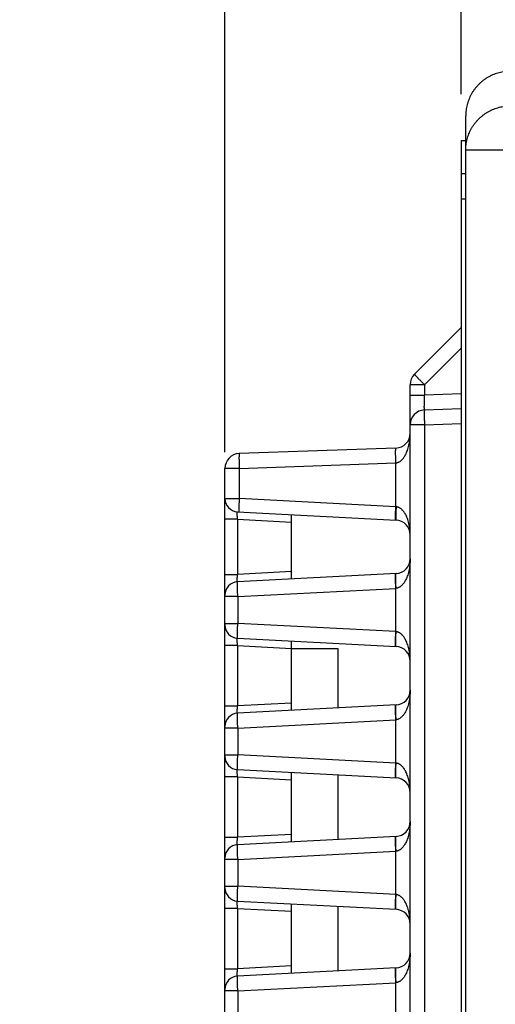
# Model space of a CAD drawing. Header units: inches. Extents: x 0 to 34, y 0 to 22.
# Tile 47 of 93: x 14.697 to 15.338, y 12.207 to 13.537. Entities that reach past the tile are written whole.
import ezdxf

# ---------------------------------------------------------------- set-up
doc = ezdxf.new("R2010")
doc.units = ezdxf.units.IN
doc.header["$LTSCALE"] = 1.87
doc.header["$MEASUREMENT"] = 0
doc.layers.get('0').update_dxf_attribs({"linetype": 'CONTINUOUS'})
doc.layers.add('DIMENSIONS', color=7, linetype='CONTINUOUS')
doc.styles.get("Standard").update_dxf_attribs({"font": 'txt', "width": 0.8})
doc.dimstyles.new('DIMSTYLE_1', dxfattribs={"dimtxt": 0.125, "dimasz": 0.18, "dimexe": 0.18, "dimexo": 0.0625, "dimgap": 0.09, "dimtad": 0, "dimtih": 1, "dimtoh": 1, "dimdec": 3, "dimzin": 4, "dimdsep": 46, "dimtxsty": 'STANDARD', "dimblk": '_FILLED', "dimblk1": '_FILLED', "dimblk2": '_FILLED', "dimcen": 0.09, "dimadec": 0, "dimazin": 0, "dimtp": 0.01, "dimtm": 0.01, "dimtfac": 1, "dimtdec": 3, "dimtofl": 0, "dimtmove": 0, "dimatfit": 3, "dimldrblk": '_FILLED', "dimfxl": 1, "dimtolj": 1, "dimtzin": 4, "dimarcsym": 0})

# ---------------------------------------------------------------- blocks, each defined once
blk = doc.blocks.new('_FILLED')
at = {"color": 0, "linetype": 'BYBLOCK'}
blk.add_solid([(0, 0), (-1, 0.1736), (-1, -0.1736)], dxfattribs=at)
blk = doc.blocks.new('*D6')
at = {"layer": 'DIMENSIONS', "color": 2, "linetype": 'CONTINUOUS'}
for p, q in [((14.9735, 12.9528), (14.9735, 15.1422)), ((15.2925, 13.4362), (15.2925, 15.1422)), ((14.9735, 15.0172), (14.5641, 15.0172)), ((15.2925, 15.0172), (15.6525, 15.0172))]:
    blk.add_line(p, q, dxfattribs=at)
at = {"layer": 'DIMENSIONS', "color": 2, "linetype": 'CONTINUOUS', "xscale": 0.18, "yscale": 0.18, "zscale": 0.18}
blk.add_blockref('_FILLED', (14.9735, 15.0172), dxfattribs=at)
at = {"layer": 'DIMENSIONS', "color": 2, "linetype": 'CONTINUOUS', "xscale": 0.18, "yscale": 0.18, "zscale": 0.18, "rotation": 180}
blk.add_blockref('_FILLED', (15.2925, 15.0172), dxfattribs=at)
at = {"layer": 'DIMENSIONS', "color": 2, "linetype": 'CONTINUOUS', "width": 0.8}
for s, p in [('.319', (13.4766, 14.9547)), ('[', (14.0016, 14.9547)), ('8.1', (14.1016, 14.9547)), (']', (14.4016, 14.9547))]:
    blk.add_text(s, height=0.125, dxfattribs=at).set_placement(p)

msp = doc.modelspace()

# ---------------------------------------------------------------- linework, layer by layer
at = {"color": 7, "linetype": 'CONTINUOUS'}
for p, q in [((15.2985, 8.6273), (15.2985, 13.407)), ((15.2925, 13.3737), (15.2925, 8.6601)), ((15.2925, 13.3737), (15.2985, 13.3737)), ((15.3641, 13.3605), (15.2985, 13.3605)), ((15.2925, 13.3292), (15.2985, 13.3292)), ((15.2985, 13.2943), (15.2925, 13.2943)), ((15.2925, 13.1212), (15.2294, 13.0581)), ((15.243, 13.0439), (15.2925, 13.0934)), ((15.2235, 11.2794), (15.2235, 13.0439)), ((15.243, 13.0439), (15.2235, 13.0439)), ((15.243, 13.0439), (15.243, 13.0297)), ((15.2925, 13.0315), (15.243, 13.0297)), ((15.2235, 13.0297), (15.243, 13.0297)), ((15.2925, 13.0115), (15.2428, 13.0097)), ((15.2428, 12.9898), (15.2925, 12.9915)), ((15.2428, 12.9898), (15.2235, 12.9898)), ((15.2428, 12.9898), (15.2428, 11.2642)), ((15.2042, 12.9584), (14.9928, 12.951)), ((14.9928, 12.931), (15.2042, 12.9384)), ((15.2042, 12.8791), (15.2042, 12.9384)), ((14.9735, 11.0275), (14.9735, 12.931)), ((14.9928, 12.931), (14.9735, 12.931)), ((14.9928, 12.931), (14.9928, 12.8902)), ((15.2042, 12.8791), (14.9928, 12.8902)), ((14.9906, 12.8723), (15.2046, 12.8611)), ((15.2046, 12.8791), (15.2042, 12.8791)), ((14.9906, 12.8623), (14.9735, 12.8623)), ((14.9906, 12.8623), (14.9906, 12.7877)), ((14.9906, 12.8623), (15.0635, 12.8585)), ((15.0635, 12.7816), (15.0635, 12.8685)), ((15.0635, 12.7915), (14.9906, 12.7877)), ((14.9735, 12.7877), (14.9906, 12.7877)), ((15.2046, 12.789), (14.9906, 12.7777)), ((14.9909, 12.7578), (15.2042, 12.7689)), ((15.2042, 12.7689), (15.2046, 12.769)), ((15.2042, 12.7105), (15.2042, 12.7689)), ((14.9909, 12.7578), (14.9735, 12.7578)), ((14.9909, 12.7578), (14.9909, 12.7216)), ((14.9735, 12.7216), (14.9909, 12.7216)), ((15.2042, 12.7105), (14.9909, 12.7216)), ((14.9906, 12.7017), (15.2046, 12.6905)), ((15.2046, 12.7104), (15.2042, 12.7105)), ((14.9906, 12.6917), (14.9735, 12.6917)), ((14.9906, 12.6917), (14.9906, 12.6102)), ((14.9906, 12.6917), (15.0635, 12.6879)), ((15.0635, 12.6041), (15.0635, 12.6979)), ((15.1265, 12.6872), (15.0635, 12.6872)), ((15.1265, 12.6074), (15.1265, 12.6872)), ((14.9735, 12.6102), (14.9906, 12.6102)), ((15.0635, 12.614), (14.9906, 12.6102)), ((15.2046, 12.6115), (14.9906, 12.6002)), ((14.9909, 12.5803), (14.9735, 12.5803)), ((14.9909, 12.5803), (15.2042, 12.5914)), ((14.9909, 12.5803), (14.9909, 12.5441)), ((15.2042, 12.5914), (15.2046, 12.5915)), ((15.2042, 12.533), (15.2042, 12.5914)), ((14.9735, 12.5441), (14.9909, 12.5441)), ((15.2042, 12.533), (14.9909, 12.5441)), ((15.2046, 12.5329), (15.2042, 12.533)), ((14.9906, 12.5142), (14.9735, 12.5142)), ((14.9906, 12.5242), (15.2046, 12.513)), ((14.9906, 12.5142), (14.9906, 12.4327)), ((14.9906, 12.5142), (15.0635, 12.5104)), ((15.0635, 12.4266), (15.0635, 12.5204)), ((15.1265, 12.4299), (15.1265, 12.517)), ((14.9735, 12.4327), (14.9906, 12.4327)), ((15.0635, 12.4365), (14.9906, 12.4327)), ((15.2046, 12.434), (14.9906, 12.4227)), ((14.9909, 12.4028), (15.2042, 12.4139)), ((15.2042, 12.4139), (15.2046, 12.414)), ((15.2042, 12.3555), (15.2042, 12.4139)), ((14.9909, 12.4028), (14.9735, 12.4028)), ((14.9909, 12.4028), (14.9909, 12.3666)), ((14.9735, 12.3666), (14.9909, 12.3666)), ((15.2042, 12.3555), (14.9909, 12.3666)), ((15.2046, 12.3554), (15.2042, 12.3555)), ((14.9906, 12.3467), (15.2046, 12.3355)), ((15.0635, 12.2491), (15.0635, 12.3429)), ((15.1265, 12.2524), (15.1265, 12.3395)), ((14.9906, 12.3367), (14.9735, 12.3367)), ((14.9906, 12.3367), (14.9906, 12.2552)), ((14.9906, 12.3367), (15.0635, 12.3329)), ((14.9735, 12.2552), (14.9906, 12.2552)), ((15.0635, 12.259), (14.9906, 12.2552)), ((15.2046, 12.2565), (14.9906, 12.2452)), ((14.9909, 12.2253), (15.2042, 12.2364)), ((15.2042, 12.2364), (15.2046, 12.2365)), ((15.2042, 12.178), (15.2042, 12.2364)), ((14.9909, 12.2253), (14.9735, 12.2253)), ((14.9909, 12.2253), (14.9909, 12.1891))]:
    msp.add_line(p, q, dxfattribs=at)
for centre, radius, start, end in [((15.2435, 13.0439), 0.02, 135, 180), ((15.2435, 12.9898), 0.02, 92, 180), ((15.2035, 12.9784), 0.02, 272, 360), ((14.9935, 12.931), 0.02, 92, 180), ((14.9915, 12.8903), 0.018, 180, 267), ((15.2035, 12.8411), 0.02, 0, 87), ((15.2035, 12.8089), 0.02, 273, 360), ((14.9915, 12.7598), 0.018, 93, 180), ((14.9915, 12.7196), 0.018, 180, 267), ((15.2035, 12.6705), 0.02, 0, 87), ((15.2035, 12.6314), 0.02, 273, 360), ((14.9915, 12.5823), 0.018, 93, 180), ((14.9915, 12.5421), 0.018, 180, 267), ((15.2035, 12.493), 0.02, 0, 87), ((15.2035, 12.4539), 0.02, 273, 360), ((14.9915, 12.4048), 0.018, 93, 180), ((14.9915, 12.3646), 0.018, 180, 267), ((15.2035, 12.3155), 0.02, 0, 87), ((15.2035, 12.2764), 0.02, 273, 360), ((14.9915, 12.2273), 0.018, 93, 180)]:
    msp.add_arc(centre, radius, start, end, dxfattribs=at)
for points, knots in [([(15.3585, 13.4672), (15.3572, 13.4672), (15.3547, 13.4671), (15.351, 13.4668), (15.3473, 13.4662), (15.3436, 13.4653), (15.34, 13.4643), (15.3364, 13.463), (15.333, 13.4615), (15.3296, 13.4598), (15.3264, 13.4578), (15.3232, 13.4557), (15.3203, 13.4534), (15.3174, 13.4509), (15.3148, 13.4482), (15.3123, 13.4454), (15.31, 13.4424), (15.3078, 13.4393), (15.3059, 13.436), (15.3042, 13.4326), (15.3027, 13.4292), (15.3014, 13.4256), (15.3004, 13.422), (15.2995, 13.4183), (15.299, 13.4146), (15.2986, 13.4108), (15.2985, 13.4083), (15.2985, 13.407)], [0, 0, 0, 0, 0.039512, 0.079294, 0.119154, 0.159133, 0.199134, 0.239125, 0.279137, 0.319124, 0.359162, 0.399193, 0.439229, 0.479292, 0.519327, 0.559403, 0.599462, 0.639525, 0.679607, 0.719654, 0.759734, 0.799788, 0.839841, 0.879906, 0.91993, 0.95998, 1, 1, 1, 1]), ([(15.2985, 13.3605), (15.2985, 13.3617), (15.2986, 13.3642), (15.299, 13.368), (15.2995, 13.3717), (15.3004, 13.3754), (15.3014, 13.379), (15.3027, 13.3826), (15.3042, 13.386), (15.3059, 13.3894), (15.3078, 13.3926), (15.3099, 13.3957), (15.3123, 13.3987), (15.3148, 13.4015), (15.3174, 13.4042), (15.3203, 13.4067), (15.3232, 13.409), (15.3264, 13.4111), (15.3296, 13.413), (15.333, 13.4147), (15.3364, 13.4162), (15.34, 13.4175), (15.3436, 13.4186), (15.3473, 13.4194), (15.351, 13.42), (15.3547, 13.4203), (15.3572, 13.4204), (15.3585, 13.4204)], [0, 0, 0, 0, 0.039985, 0.079971, 0.119957, 0.159945, 0.199934, 0.239926, 0.27992, 0.319916, 0.359915, 0.399918, 0.439923, 0.479932, 0.519945, 0.559961, 0.59998, 0.640002, 0.680026, 0.720055, 0.760086, 0.800117, 0.840147, 0.880168, 0.920175, 0.960163, 1, 1, 1, 1]), ([(15.2294, 13.0581), (15.2294, 13.058), (15.2294, 13.0579), (15.2295, 13.0578), (15.2298, 13.0575), (15.2301, 13.0572), (15.2305, 13.0568), (15.2309, 13.0562), (15.2315, 13.0556), (15.2322, 13.055), (15.2329, 13.0542), (15.2337, 13.0534), (15.2345, 13.0525), (15.2354, 13.0516), (15.2364, 13.0506), (15.2374, 13.0495), (15.2385, 13.0485), (15.2396, 13.0473), (15.2407, 13.0462), (15.2418, 13.0451), (15.2426, 13.0443), (15.243, 13.0439)], [0, 0, 0, 0, 0.003728, 0.014008, 0.030942, 0.054444, 0.084368, 0.120516, 0.162651, 0.210493, 0.263724, 0.321989, 0.3849, 0.452038, 0.522956, 0.597181, 0.674218, 0.753552, 0.834656, 0.916989, 1, 1, 1, 1]), ([(15.2428, 13.0097), (15.2428, 13.0097), (15.2428, 13.0099), (15.2427, 13.01), (15.2427, 13.0104), (15.2427, 13.0109), (15.2427, 13.0115), (15.2427, 13.0122), (15.2426, 13.013), (15.2426, 13.014), (15.2426, 13.0151), (15.2427, 13.0162), (15.2427, 13.0175), (15.2427, 13.0188), (15.2427, 13.0202), (15.2428, 13.0217), (15.2428, 13.0232), (15.2428, 13.0248), (15.2429, 13.0264), (15.2429, 13.0281), (15.243, 13.0292), (15.243, 13.0297)], [0, 0, 0, 0, 0.003915, 0.014231, 0.031206, 0.054775, 0.084789, 0.121043, 0.163283, 0.211212, 0.264498, 0.322788, 0.385698, 0.452819, 0.523705, 0.597881, 0.674846, 0.754082, 0.835054, 0.917212, 1, 1, 1, 1]), ([(15.2428, 13.0097), (15.2428, 13.0097), (15.2427, 13.0096), (15.2427, 13.0094), (15.2427, 13.0091), (15.2426, 13.0086), (15.2426, 13.008), (15.2426, 13.0073), (15.2426, 13.0064), (15.2425, 13.0055), (15.2425, 13.0044), (15.2425, 13.0032), (15.2425, 13.002), (15.2426, 13.0007), (15.2426, 12.9992), (15.2426, 12.9978), (15.2426, 12.9962), (15.2427, 12.9946), (15.2427, 12.993), (15.2428, 12.9914), (15.2428, 12.9903), (15.2428, 12.9898)], [0, 0, 0, 0, 0.004457, 0.015045, 0.032194, 0.055875, 0.08596, 0.122256, 0.164525, 0.212485, 0.265811, 0.324142, 0.387082, 0.454204, 0.525051, 0.599141, 0.675969, 0.755013, 0.835734, 0.917582, 1, 1, 1, 1]), ([(15.2042, 12.9384), (15.2045, 12.9384), (15.2051, 12.9385), (15.206, 12.9387), (15.2069, 12.939), (15.2079, 12.9393), (15.2089, 12.9398), (15.2099, 12.9404), (15.211, 12.9412), (15.2121, 12.9422), (15.2132, 12.9434), (15.2144, 12.9448), (15.2156, 12.9465), (15.2169, 12.9485), (15.2181, 12.9509), (15.2193, 12.9537), (15.2204, 12.9569), (15.2215, 12.9605), (15.2223, 12.9646), (15.223, 12.969), (15.2234, 12.9736), (15.2235, 12.9768), (15.2235, 12.9784)], [0, 0, 0, 0, 0.018501, 0.037683, 0.057845, 0.079257, 0.10218, 0.127072, 0.154467, 0.184939, 0.219086, 0.257577, 0.301083, 0.350275, 0.405985, 0.469143, 0.540493, 0.620088, 0.707257, 0.800883, 0.8992, 1, 1, 1, 1]), ([(14.9928, 12.951), (14.9928, 12.951), (14.9927, 12.9509), (14.9927, 12.9507), (14.9927, 12.9503), (14.9926, 12.9499), (14.9926, 12.9493), (14.9926, 12.9486), (14.9926, 12.9477), (14.9925, 12.9467), (14.9925, 12.9457), (14.9925, 12.9445), (14.9925, 12.9433), (14.9926, 12.9419), (14.9926, 12.9405), (14.9926, 12.939), (14.9926, 12.9375), (14.9927, 12.9359), (14.9927, 12.9343), (14.9928, 12.9327), (14.9928, 12.9316), (14.9928, 12.931)], [0, 0, 0, 0, 0.004457, 0.015045, 0.032194, 0.055875, 0.08596, 0.122256, 0.164525, 0.212485, 0.265811, 0.324142, 0.387082, 0.454204, 0.525051, 0.599141, 0.675969, 0.755013, 0.835734, 0.917582, 1, 1, 1, 1]), ([(15.2042, 12.9384), (15.2042, 12.939), (15.2042, 12.94), (15.2041, 12.9417), (15.2041, 12.9433), (15.204, 12.9449), (15.204, 12.9464), (15.204, 12.9479), (15.2039, 12.9493), (15.2039, 12.9506), (15.2039, 12.9519), (15.2039, 12.9531), (15.2039, 12.9541), (15.2039, 12.9551), (15.204, 12.9559), (15.204, 12.9567), (15.204, 12.9573), (15.2041, 12.9577), (15.2041, 12.9581), (15.2041, 12.9583), (15.2042, 12.9584), (15.2042, 12.9584)], [0, 0, 0, 0, 0.082364, 0.164211, 0.244949, 0.324005, 0.400833, 0.474912, 0.545749, 0.612878, 0.67584, 0.734193, 0.78753, 0.835486, 0.877746, 0.914037, 0.944121, 0.967806, 0.984956, 0.99554, 1, 1, 1, 1]), ([(14.9735, 12.8903), (14.9735, 12.8903), (14.9736, 12.8903), (14.9738, 12.8903), (14.9741, 12.8903), (14.9746, 12.8903), (14.9752, 12.8903), (14.9759, 12.8903), (14.9767, 12.8903), (14.9776, 12.8903), (14.9786, 12.8903), (14.9797, 12.8903), (14.9809, 12.8902), (14.9822, 12.8902), (14.9836, 12.8902), (14.985, 12.8902), (14.9865, 12.8902), (14.9881, 12.8902), (14.9896, 12.8902), (14.9912, 12.8902), (14.9923, 12.8902), (14.9928, 12.8902)], [0, 0, 0, 0, 0.003384, 0.013516, 0.030328, 0.05371, 0.083509, 0.119531, 0.161544, 0.209273, 0.262401, 0.320581, 0.383437, 0.450565, 0.521522, 0.595834, 0.673006, 0.752535, 0.8339, 0.916567, 1, 1, 1, 1]), ([(14.9928, 12.8902), (14.9928, 12.8897), (14.9927, 12.8887), (14.9927, 12.8872), (14.9926, 12.8858), (14.9925, 12.8844), (14.9925, 12.883), (14.9924, 12.8817), (14.9924, 12.8804), (14.9924, 12.8792), (14.9923, 12.8781), (14.9923, 12.877), (14.9923, 12.876), (14.9923, 12.8752), (14.9923, 12.8744), (14.9923, 12.8738), (14.9924, 12.8732), (14.9924, 12.8728), (14.9924, 12.8725), (14.9924, 12.8723), (14.9925, 12.8722), (14.9925, 12.8722)], [0, 0, 0, 0, 0.082396, 0.164263, 0.245012, 0.324077, 0.400912, 0.474998, 0.545841, 0.612971, 0.675929, 0.734274, 0.787602, 0.835545, 0.877792, 0.914073, 0.944149, 0.967828, 0.984972, 0.995551, 1, 1, 1, 1]), ([(14.9906, 12.8623), (14.9905, 12.8627), (14.9905, 12.8633), (14.9904, 12.8643), (14.9903, 12.8652), (14.9903, 12.8662), (14.9902, 12.867), (14.9902, 12.8679), (14.9902, 12.8687), (14.9902, 12.8694), (14.9902, 12.87), (14.9902, 12.8706), (14.9902, 12.8711), (14.9903, 12.8715), (14.9903, 12.8719), (14.9904, 12.8721), (14.9905, 12.8723), (14.9905, 12.8723), (14.9906, 12.8723)], [0, 0, 0, 0, 0.098648, 0.195849, 0.290749, 0.38252, 0.470369, 0.553535, 0.631301, 0.70299, 0.767965, 0.825624, 0.875441, 0.916984, 0.949956, 0.974259, 0.990237, 1, 1, 1, 1]), ([(15.2039, 12.8611), (15.2039, 12.8611), (15.2038, 12.8612), (15.2038, 12.8614), (15.2038, 12.8617), (15.2037, 12.8622), (15.2037, 12.8627), (15.2037, 12.8633), (15.2037, 12.8641), (15.2037, 12.865), (15.2037, 12.8659), (15.2037, 12.867), (15.2038, 12.8681), (15.2038, 12.8693), (15.2038, 12.8706), (15.2039, 12.8719), (15.2039, 12.8733), (15.204, 12.8747), (15.2041, 12.8762), (15.2041, 12.8776), (15.2042, 12.8786), (15.2042, 12.8791)], [0, 0, 0, 0, 0.004451, 0.015033, 0.032179, 0.055858, 0.085935, 0.122219, 0.164474, 0.212429, 0.265765, 0.324114, 0.387068, 0.454188, 0.525024, 0.599107, 0.675944, 0.755012, 0.835764, 0.917625, 1, 1, 1, 1]), ([(15.2046, 12.8791), (15.2045, 12.8786), (15.2045, 12.8775), (15.2044, 12.876), (15.2044, 12.8744), (15.2043, 12.8729), (15.2043, 12.8715), (15.2042, 12.8701), (15.2042, 12.8688), (15.2042, 12.8676), (15.2042, 12.8664), (15.2042, 12.8654), (15.2042, 12.8644), (15.2042, 12.8636), (15.2043, 12.8628), (15.2043, 12.8622), (15.2043, 12.8618), (15.2044, 12.8614), (15.2045, 12.8612), (15.2045, 12.8611), (15.2046, 12.8611)], [0, 0, 0, 0, 0.086819, 0.173021, 0.257883, 0.340725, 0.420916, 0.497873, 0.571054, 0.639943, 0.704001, 0.762718, 0.815637, 0.862375, 0.902618, 0.936091, 0.962564, 0.981888, 0.99409, 1, 1, 1, 1]), ([(15.2235, 12.8411), (15.2235, 12.8427), (15.2234, 12.8457), (15.223, 12.8501), (15.2223, 12.8543), (15.2214, 12.8582), (15.2204, 12.8617), (15.2192, 12.8648), (15.218, 12.8675), (15.2167, 12.8698), (15.2154, 12.8717), (15.2142, 12.8733), (15.213, 12.8747), (15.2118, 12.8758), (15.2106, 12.8767), (15.2095, 12.8774), (15.2085, 12.878), (15.2075, 12.8784), (15.2065, 12.8787), (15.2055, 12.879), (15.2049, 12.879), (15.2046, 12.8791)], [0, 0, 0, 0, 0.100802, 0.199186, 0.293016, 0.380511, 0.46064, 0.532966, 0.597529, 0.654741, 0.705262, 0.749858, 0.789335, 0.824498, 0.856006, 0.884496, 0.910623, 0.934937, 0.957734, 0.979311, 1, 1, 1, 1]), ([(15.2235, 12.8089), (15.2235, 12.8073), (15.2234, 12.804), (15.223, 12.7993), (15.2223, 12.7947), (15.2213, 12.7906), (15.2203, 12.7869), (15.2191, 12.7837), (15.2178, 12.7809), (15.2166, 12.7785), (15.2153, 12.7765), (15.214, 12.7749), (15.2128, 12.7735), (15.2116, 12.7724), (15.2105, 12.7714), (15.2094, 12.7707), (15.2084, 12.7701), (15.2074, 12.7697), (15.2064, 12.7693), (15.2055, 12.7691), (15.2049, 12.769), (15.2046, 12.769)], [0, 0, 0, 0, 0.104441, 0.206247, 0.302972, 0.392731, 0.474392, 0.547073, 0.611014, 0.667192, 0.71671, 0.760392, 0.798977, 0.833155, 0.863568, 0.890876, 0.915784, 0.938833, 0.960327, 0.980595, 1, 1, 1, 1]), ([(14.9906, 12.7777), (14.9905, 12.7777), (14.9905, 12.7778), (14.9904, 12.778), (14.9903, 12.7782), (14.9903, 12.7785), (14.9902, 12.7789), (14.9902, 12.7794), (14.9902, 12.78), (14.9902, 12.7807), (14.9902, 12.7814), (14.9902, 12.7822), (14.9902, 12.783), (14.9903, 12.7839), (14.9903, 12.7848), (14.9904, 12.7858), (14.9905, 12.7867), (14.9905, 12.7874), (14.9906, 12.7877)], [0, 0, 0, 0, 0.009757, 0.025721, 0.050012, 0.08295, 0.124418, 0.174118, 0.23165, 0.296538, 0.368229, 0.446076, 0.529365, 0.617318, 0.70914, 0.804056, 0.90128, 1, 1, 1, 1]), ([(15.2042, 12.7689), (15.2042, 12.7695), (15.2041, 12.7706), (15.2041, 12.7722), (15.204, 12.7738), (15.2039, 12.7754), (15.2039, 12.7769), (15.2038, 12.7784), (15.2038, 12.7798), (15.2037, 12.7812), (15.2037, 12.7824), (15.2037, 12.7836), (15.2037, 12.7847), (15.2037, 12.7856), (15.2037, 12.7865), (15.2037, 12.7872), (15.2037, 12.7878), (15.2037, 12.7883), (15.2038, 12.7886), (15.2038, 12.7888), (15.2038, 12.7889), (15.2039, 12.7889)], [0, 0, 0, 0, 0.08238, 0.164241, 0.244989, 0.324052, 0.400883, 0.474964, 0.545801, 0.612928, 0.675887, 0.734235, 0.787568, 0.835519, 0.877774, 0.91406, 0.944141, 0.967822, 0.984968, 0.995549, 1, 1, 1, 1]), ([(15.2046, 12.769), (15.2045, 12.7695), (15.2045, 12.7706), (15.2044, 12.7723), (15.2043, 12.7739), (15.2043, 12.7754), (15.2042, 12.777), (15.2042, 12.7785), (15.2042, 12.7799), (15.2041, 12.7812), (15.2041, 12.7825), (15.2041, 12.7836), (15.2041, 12.7847), (15.2042, 12.7856), (15.2042, 12.7865), (15.2042, 12.7872), (15.2043, 12.7878), (15.2043, 12.7883), (15.2044, 12.7886), (15.2045, 12.7888), (15.2045, 12.789), (15.2046, 12.789)], [0, 0, 0, 0, 0.082254, 0.163991, 0.244592, 0.323472, 0.400089, 0.473937, 0.544546, 0.611475, 0.674271, 0.732486, 0.785706, 0.833567, 0.875773, 0.912067, 0.942226, 0.966066, 0.983479, 0.99452, 1, 1, 1, 1]), ([(14.9909, 12.7578), (14.9909, 12.7583), (14.9908, 12.7594), (14.9907, 12.761), (14.9907, 12.7627), (14.9906, 12.7642), (14.9906, 12.7658), (14.9905, 12.7672), (14.9905, 12.7687), (14.9904, 12.77), (14.9904, 12.7713), (14.9904, 12.7724), (14.9904, 12.7735), (14.9904, 12.7744), (14.9904, 12.7753), (14.9904, 12.776), (14.9904, 12.7766), (14.9904, 12.7771), (14.9905, 12.7774), (14.9905, 12.7776), (14.9905, 12.7777), (14.9906, 12.7777)], [0, 0, 0, 0, 0.082457, 0.164348, 0.245101, 0.32417, 0.401021, 0.475133, 0.546007, 0.613153, 0.67611, 0.734451, 0.787787, 0.835757, 0.878033, 0.914327, 0.944402, 0.968066, 0.985185, 0.995718, 1, 1, 1, 1]), ([(14.9906, 12.7017), (14.9905, 12.7017), (14.9905, 12.7018), (14.9905, 12.702), (14.9904, 12.7023), (14.9904, 12.7028), (14.9904, 12.7034), (14.9904, 12.7041), (14.9904, 12.705), (14.9904, 12.7059), (14.9904, 12.707), (14.9904, 12.7082), (14.9904, 12.7094), (14.9905, 12.7108), (14.9905, 12.7122), (14.9906, 12.7137), (14.9906, 12.7152), (14.9907, 12.7168), (14.9907, 12.7184), (14.9908, 12.72), (14.9909, 12.7211), (14.9909, 12.7216)], [0, 0, 0, 0, 0.004281, 0.014814, 0.031934, 0.055598, 0.085673, 0.121968, 0.164243, 0.212213, 0.26555, 0.323891, 0.386847, 0.453993, 0.524867, 0.59898, 0.67583, 0.754898, 0.835649, 0.917538, 1, 1, 1, 1]), ([(14.9906, 12.6917), (14.9905, 12.692), (14.9905, 12.6927), (14.9904, 12.6936), (14.9903, 12.6946), (14.9903, 12.6955), (14.9902, 12.6964), (14.9902, 12.6972), (14.9902, 12.698), (14.9902, 12.6987), (14.9902, 12.6994), (14.9902, 12.7), (14.9902, 12.7005), (14.9903, 12.7009), (14.9903, 12.7012), (14.9904, 12.7015), (14.9905, 12.7016), (14.9905, 12.7017), (14.9906, 12.7017)], [0, 0, 0, 0, 0.098648, 0.195849, 0.290749, 0.38252, 0.470369, 0.553535, 0.631301, 0.70299, 0.767965, 0.825624, 0.875441, 0.916984, 0.949956, 0.974259, 0.990237, 1, 1, 1, 1]), ([(15.2039, 12.6905), (15.2038, 12.6905), (15.2038, 12.6906), (15.2038, 12.6908), (15.2037, 12.6912), (15.2037, 12.6916), (15.2037, 12.6922), (15.2037, 12.693), (15.2037, 12.6938), (15.2037, 12.6948), (15.2037, 12.6958), (15.2037, 12.697), (15.2037, 12.6982), (15.2038, 12.6996), (15.2038, 12.701), (15.2039, 12.7025), (15.2039, 12.704), (15.204, 12.7056), (15.2041, 12.7072), (15.2041, 12.7088), (15.2042, 12.7099), (15.2042, 12.7105)], [0, 0, 0, 0, 0.004451, 0.015033, 0.032179, 0.055858, 0.085935, 0.122219, 0.164474, 0.212428, 0.265764, 0.324113, 0.387068, 0.454188, 0.525023, 0.599107, 0.675943, 0.755012, 0.835763, 0.917624, 1, 1, 1, 1]), ([(15.2046, 12.6905), (15.2045, 12.6905), (15.2045, 12.6906), (15.2044, 12.6908), (15.2043, 12.6911), (15.2043, 12.6916), (15.2042, 12.6922), (15.2042, 12.6929), (15.2042, 12.6938), (15.2041, 12.6947), (15.2041, 12.6958), (15.2041, 12.697), (15.2041, 12.6982), (15.2042, 12.6995), (15.2042, 12.701), (15.2042, 12.7024), (15.2043, 12.704), (15.2043, 12.7055), (15.2044, 12.7072), (15.2045, 12.7088), (15.2045, 12.7099), (15.2046, 12.7104)], [0, 0, 0, 0, 0.005474, 0.016514, 0.033926, 0.057763, 0.087918, 0.124209, 0.166414, 0.214278, 0.2675, 0.325713, 0.388504, 0.455425, 0.526032, 0.599883, 0.676507, 0.755396, 0.836004, 0.917745, 1, 1, 1, 1]), ([(15.2235, 12.6705), (15.2235, 12.6721), (15.2234, 12.6754), (15.223, 12.6802), (15.2223, 12.6847), (15.2213, 12.6888), (15.2203, 12.6925), (15.2191, 12.6957), (15.2178, 12.6985), (15.2166, 12.7009), (15.2153, 12.7029), (15.2141, 12.7045), (15.2129, 12.7059), (15.2117, 12.707), (15.2106, 12.708), (15.2095, 12.7087), (15.2084, 12.7093), (15.2074, 12.7097), (15.2064, 12.7101), (15.2055, 12.7103), (15.2049, 12.7104), (15.2046, 12.7104)], [0, 0, 0, 0, 0.104793, 0.206736, 0.303497, 0.393213, 0.474752, 0.547222, 0.610921, 0.666883, 0.716187, 0.759656, 0.79809, 0.832238, 0.8627, 0.890077, 0.915055, 0.938211, 0.959866, 0.980343, 1, 1, 1, 1]), ([(15.2235, 12.6314), (15.2235, 12.6298), (15.2234, 12.6265), (15.223, 12.6218), (15.2223, 12.6172), (15.2213, 12.6131), (15.2203, 12.6094), (15.2191, 12.6062), (15.2178, 12.6034), (15.2166, 12.601), (15.2153, 12.599), (15.214, 12.5974), (15.2128, 12.596), (15.2116, 12.5949), (15.2105, 12.5939), (15.2094, 12.5932), (15.2084, 12.5926), (15.2074, 12.5922), (15.2064, 12.5918), (15.2055, 12.5916), (15.2049, 12.5915), (15.2046, 12.5915)], [0, 0, 0, 0, 0.104441, 0.206247, 0.302972, 0.392731, 0.474392, 0.547073, 0.611014, 0.667192, 0.71671, 0.760392, 0.798977, 0.833155, 0.863568, 0.890876, 0.915784, 0.938833, 0.960327, 0.980595, 1, 1, 1, 1]), ([(14.9906, 12.6002), (14.9905, 12.6002), (14.9905, 12.6003), (14.9904, 12.6005), (14.9903, 12.6007), (14.9903, 12.601), (14.9902, 12.6014), (14.9902, 12.6019), (14.9902, 12.6025), (14.9902, 12.6032), (14.9902, 12.6039), (14.9902, 12.6047), (14.9902, 12.6055), (14.9903, 12.6064), (14.9903, 12.6073), (14.9904, 12.6083), (14.9905, 12.6092), (14.9905, 12.6099), (14.9906, 12.6102)], [0, 0, 0, 0, 0.009757, 0.025721, 0.050012, 0.08295, 0.124418, 0.174118, 0.23165, 0.296538, 0.368229, 0.446076, 0.529365, 0.617318, 0.70914, 0.804056, 0.90128, 1, 1, 1, 1]), ([(15.2042, 12.5914), (15.2042, 12.592), (15.2041, 12.5931), (15.2041, 12.5947), (15.204, 12.5963), (15.2039, 12.5979), (15.2039, 12.5994), (15.2038, 12.6009), (15.2038, 12.6023), (15.2037, 12.6037), (15.2037, 12.6049), (15.2037, 12.6061), (15.2037, 12.6072), (15.2037, 12.6081), (15.2037, 12.609), (15.2037, 12.6097), (15.2037, 12.6103), (15.2037, 12.6108), (15.2038, 12.6111), (15.2038, 12.6113), (15.2038, 12.6114), (15.2039, 12.6114)], [0, 0, 0, 0, 0.08238, 0.164241, 0.244989, 0.324052, 0.400883, 0.474964, 0.545801, 0.612928, 0.675887, 0.734235, 0.787568, 0.835519, 0.877774, 0.91406, 0.944141, 0.967822, 0.984968, 0.995549, 1, 1, 1, 1]), ([(15.2046, 12.5915), (15.2045, 12.592), (15.2045, 12.5931), (15.2044, 12.5948), (15.2043, 12.5964), (15.2043, 12.5979), (15.2042, 12.5995), (15.2042, 12.601), (15.2042, 12.6024), (15.2041, 12.6037), (15.2041, 12.605), (15.2041, 12.6061), (15.2041, 12.6072), (15.2042, 12.6081), (15.2042, 12.609), (15.2042, 12.6097), (15.2043, 12.6103), (15.2043, 12.6108), (15.2044, 12.6111), (15.2045, 12.6113), (15.2045, 12.6115), (15.2046, 12.6115)], [0, 0, 0, 0, 0.082254, 0.163991, 0.244592, 0.323472, 0.400089, 0.473937, 0.544546, 0.611475, 0.674271, 0.732486, 0.785706, 0.833567, 0.875773, 0.912067, 0.942226, 0.966066, 0.983479, 0.99452, 1, 1, 1, 1]), ([(14.9909, 12.5803), (14.9909, 12.5808), (14.9908, 12.5819), (14.9907, 12.5835), (14.9907, 12.5852), (14.9906, 12.5867), (14.9906, 12.5883), (14.9905, 12.5897), (14.9905, 12.5912), (14.9904, 12.5925), (14.9904, 12.5938), (14.9904, 12.5949), (14.9904, 12.596), (14.9904, 12.5969), (14.9904, 12.5978), (14.9904, 12.5985), (14.9904, 12.5991), (14.9904, 12.5996), (14.9905, 12.5999), (14.9905, 12.6001), (14.9905, 12.6002), (14.9906, 12.6002)], [0, 0, 0, 0, 0.082457, 0.164348, 0.245101, 0.32417, 0.401021, 0.475133, 0.546007, 0.613153, 0.67611, 0.734451, 0.787787, 0.835757, 0.878033, 0.914327, 0.944402, 0.968066, 0.985185, 0.995718, 1, 1, 1, 1]), ([(14.9906, 12.5242), (14.9905, 12.5242), (14.9905, 12.5243), (14.9905, 12.5245), (14.9904, 12.5248), (14.9904, 12.5253), (14.9904, 12.5259), (14.9904, 12.5266), (14.9904, 12.5275), (14.9904, 12.5284), (14.9904, 12.5295), (14.9904, 12.5307), (14.9904, 12.5319), (14.9905, 12.5333), (14.9905, 12.5347), (14.9906, 12.5362), (14.9906, 12.5377), (14.9907, 12.5393), (14.9907, 12.5409), (14.9908, 12.5425), (14.9909, 12.5436), (14.9909, 12.5441)], [0, 0, 0, 0, 0.004281, 0.014814, 0.031934, 0.055598, 0.085673, 0.121968, 0.164243, 0.212213, 0.26555, 0.323891, 0.386847, 0.453993, 0.524867, 0.59898, 0.67583, 0.754898, 0.835649, 0.917538, 1, 1, 1, 1]), ([(15.2039, 12.513), (15.2038, 12.513), (15.2038, 12.5131), (15.2038, 12.5133), (15.2037, 12.5137), (15.2037, 12.5141), (15.2037, 12.5147), (15.2037, 12.5155), (15.2037, 12.5163), (15.2037, 12.5173), (15.2037, 12.5183), (15.2037, 12.5195), (15.2037, 12.5207), (15.2038, 12.5221), (15.2038, 12.5235), (15.2039, 12.525), (15.2039, 12.5265), (15.204, 12.5281), (15.2041, 12.5297), (15.2041, 12.5313), (15.2042, 12.5324), (15.2042, 12.533)], [0, 0, 0, 0, 0.004451, 0.015033, 0.032179, 0.055858, 0.085935, 0.122219, 0.164474, 0.212428, 0.265764, 0.324113, 0.387068, 0.454188, 0.525023, 0.599107, 0.675943, 0.755012, 0.835763, 0.917624, 1, 1, 1, 1]), ([(15.2046, 12.513), (15.2045, 12.513), (15.2045, 12.5131), (15.2044, 12.5133), (15.2043, 12.5136), (15.2043, 12.5141), (15.2042, 12.5147), (15.2042, 12.5154), (15.2042, 12.5163), (15.2041, 12.5172), (15.2041, 12.5183), (15.2041, 12.5195), (15.2041, 12.5207), (15.2042, 12.522), (15.2042, 12.5235), (15.2042, 12.5249), (15.2043, 12.5265), (15.2043, 12.528), (15.2044, 12.5297), (15.2045, 12.5313), (15.2045, 12.5324), (15.2046, 12.5329)], [0, 0, 0, 0, 0.005474, 0.016514, 0.033926, 0.057763, 0.087918, 0.124209, 0.166414, 0.214278, 0.2675, 0.325713, 0.388504, 0.455425, 0.526032, 0.599883, 0.676507, 0.755396, 0.836004, 0.917745, 1, 1, 1, 1]), ([(15.2235, 12.493), (15.2235, 12.4946), (15.2234, 12.4979), (15.223, 12.5027), (15.2223, 12.5072), (15.2213, 12.5113), (15.2203, 12.515), (15.2191, 12.5182), (15.2178, 12.521), (15.2166, 12.5234), (15.2153, 12.5254), (15.2141, 12.527), (15.2129, 12.5284), (15.2117, 12.5295), (15.2106, 12.5305), (15.2095, 12.5312), (15.2084, 12.5318), (15.2074, 12.5322), (15.2064, 12.5326), (15.2055, 12.5328), (15.2049, 12.5329), (15.2046, 12.5329)], [0, 0, 0, 0, 0.104793, 0.206736, 0.303497, 0.393213, 0.474752, 0.547222, 0.610921, 0.666883, 0.716187, 0.759656, 0.79809, 0.832238, 0.8627, 0.890077, 0.915055, 0.938211, 0.959866, 0.980343, 1, 1, 1, 1]), ([(14.9906, 12.5142), (14.9905, 12.5145), (14.9905, 12.5152), (14.9904, 12.5161), (14.9903, 12.5171), (14.9903, 12.518), (14.9902, 12.5189), (14.9902, 12.5197), (14.9902, 12.5205), (14.9902, 12.5212), (14.9902, 12.5219), (14.9902, 12.5225), (14.9902, 12.523), (14.9903, 12.5234), (14.9903, 12.5237), (14.9904, 12.524), (14.9905, 12.5241), (14.9905, 12.5242), (14.9906, 12.5242)], [0, 0, 0, 0, 0.098648, 0.195849, 0.290749, 0.38252, 0.470369, 0.553535, 0.631301, 0.70299, 0.767965, 0.825624, 0.875441, 0.916984, 0.949956, 0.974259, 0.990237, 1, 1, 1, 1]), ([(15.2235, 12.4539), (15.2235, 12.4523), (15.2234, 12.449), (15.223, 12.4443), (15.2223, 12.4397), (15.2213, 12.4356), (15.2203, 12.4319), (15.2191, 12.4287), (15.2178, 12.4259), (15.2166, 12.4235), (15.2153, 12.4215), (15.214, 12.4199), (15.2128, 12.4185), (15.2116, 12.4174), (15.2105, 12.4164), (15.2094, 12.4157), (15.2084, 12.4151), (15.2074, 12.4147), (15.2064, 12.4143), (15.2055, 12.4141), (15.2049, 12.414), (15.2046, 12.414)], [0, 0, 0, 0, 0.104441, 0.206247, 0.302972, 0.392731, 0.474392, 0.547073, 0.611014, 0.667192, 0.71671, 0.760392, 0.798977, 0.833155, 0.863568, 0.890876, 0.915784, 0.938833, 0.960327, 0.980595, 1, 1, 1, 1]), ([(14.9906, 12.4227), (14.9905, 12.4227), (14.9905, 12.4228), (14.9904, 12.423), (14.9903, 12.4232), (14.9903, 12.4235), (14.9902, 12.4239), (14.9902, 12.4244), (14.9902, 12.425), (14.9902, 12.4257), (14.9902, 12.4264), (14.9902, 12.4272), (14.9902, 12.428), (14.9903, 12.4289), (14.9903, 12.4298), (14.9904, 12.4308), (14.9905, 12.4317), (14.9905, 12.4324), (14.9906, 12.4327)], [0, 0, 0, 0, 0.009757, 0.025721, 0.050012, 0.08295, 0.124418, 0.174118, 0.23165, 0.296538, 0.368229, 0.446076, 0.529365, 0.617318, 0.70914, 0.804056, 0.90128, 1, 1, 1, 1]), ([(15.2042, 12.4139), (15.2042, 12.4145), (15.2041, 12.4156), (15.2041, 12.4172), (15.204, 12.4188), (15.2039, 12.4204), (15.2039, 12.4219), (15.2038, 12.4234), (15.2038, 12.4248), (15.2037, 12.4262), (15.2037, 12.4274), (15.2037, 12.4286), (15.2037, 12.4297), (15.2037, 12.4306), (15.2037, 12.4315), (15.2037, 12.4322), (15.2037, 12.4328), (15.2037, 12.4333), (15.2038, 12.4336), (15.2038, 12.4338), (15.2038, 12.4339), (15.2039, 12.4339)], [0, 0, 0, 0, 0.08238, 0.164241, 0.244989, 0.324052, 0.400883, 0.474964, 0.545801, 0.612928, 0.675887, 0.734235, 0.787568, 0.835519, 0.877774, 0.91406, 0.944141, 0.967822, 0.984968, 0.995549, 1, 1, 1, 1]), ([(15.2046, 12.414), (15.2045, 12.4145), (15.2045, 12.4156), (15.2044, 12.4173), (15.2043, 12.4189), (15.2043, 12.4204), (15.2042, 12.422), (15.2042, 12.4235), (15.2042, 12.4249), (15.2041, 12.4262), (15.2041, 12.4275), (15.2041, 12.4286), (15.2041, 12.4297), (15.2042, 12.4306), (15.2042, 12.4315), (15.2042, 12.4322), (15.2043, 12.4328), (15.2043, 12.4333), (15.2044, 12.4336), (15.2045, 12.4338), (15.2045, 12.434), (15.2046, 12.434)], [0, 0, 0, 0, 0.082254, 0.163991, 0.244592, 0.323472, 0.400089, 0.473937, 0.544546, 0.611475, 0.674271, 0.732486, 0.785706, 0.833567, 0.875773, 0.912067, 0.942226, 0.966066, 0.983479, 0.99452, 1, 1, 1, 1]), ([(14.9909, 12.4028), (14.9909, 12.4033), (14.9908, 12.4044), (14.9907, 12.406), (14.9907, 12.4077), (14.9906, 12.4092), (14.9906, 12.4108), (14.9905, 12.4122), (14.9905, 12.4137), (14.9904, 12.415), (14.9904, 12.4163), (14.9904, 12.4174), (14.9904, 12.4185), (14.9904, 12.4194), (14.9904, 12.4203), (14.9904, 12.421), (14.9904, 12.4216), (14.9904, 12.4221), (14.9905, 12.4224), (14.9905, 12.4226), (14.9905, 12.4227), (14.9906, 12.4227)], [0, 0, 0, 0, 0.082457, 0.164348, 0.245101, 0.32417, 0.401021, 0.475133, 0.546007, 0.613153, 0.67611, 0.734451, 0.787787, 0.835757, 0.878033, 0.914327, 0.944402, 0.968066, 0.985185, 0.995718, 1, 1, 1, 1]), ([(14.9906, 12.3467), (14.9905, 12.3467), (14.9905, 12.3468), (14.9905, 12.347), (14.9904, 12.3473), (14.9904, 12.3478), (14.9904, 12.3484), (14.9904, 12.3491), (14.9904, 12.35), (14.9904, 12.3509), (14.9904, 12.352), (14.9904, 12.3532), (14.9904, 12.3544), (14.9905, 12.3558), (14.9905, 12.3572), (14.9906, 12.3587), (14.9906, 12.3602), (14.9907, 12.3618), (14.9907, 12.3634), (14.9908, 12.365), (14.9909, 12.3661), (14.9909, 12.3666)], [0, 0, 0, 0, 0.004281, 0.014814, 0.031934, 0.055598, 0.085673, 0.121968, 0.164243, 0.212213, 0.26555, 0.323891, 0.386847, 0.453993, 0.524867, 0.59898, 0.67583, 0.754898, 0.835649, 0.917538, 1, 1, 1, 1]), ([(15.2039, 12.3355), (15.2038, 12.3355), (15.2038, 12.3356), (15.2038, 12.3358), (15.2037, 12.3362), (15.2037, 12.3366), (15.2037, 12.3372), (15.2037, 12.338), (15.2037, 12.3388), (15.2037, 12.3398), (15.2037, 12.3408), (15.2037, 12.342), (15.2037, 12.3432), (15.2038, 12.3446), (15.2038, 12.346), (15.2039, 12.3475), (15.2039, 12.349), (15.204, 12.3506), (15.2041, 12.3522), (15.2041, 12.3538), (15.2042, 12.3549), (15.2042, 12.3555)], [0, 0, 0, 0, 0.004451, 0.015033, 0.032179, 0.055858, 0.085935, 0.122219, 0.164474, 0.212428, 0.265764, 0.324113, 0.387068, 0.454188, 0.525023, 0.599107, 0.675943, 0.755012, 0.835763, 0.917624, 1, 1, 1, 1]), ([(15.2046, 12.3355), (15.2045, 12.3355), (15.2045, 12.3356), (15.2044, 12.3358), (15.2043, 12.3361), (15.2043, 12.3366), (15.2042, 12.3372), (15.2042, 12.3379), (15.2042, 12.3388), (15.2041, 12.3397), (15.2041, 12.3408), (15.2041, 12.342), (15.2041, 12.3432), (15.2042, 12.3445), (15.2042, 12.346), (15.2042, 12.3474), (15.2043, 12.349), (15.2043, 12.3505), (15.2044, 12.3522), (15.2045, 12.3538), (15.2045, 12.3549), (15.2046, 12.3554)], [0, 0, 0, 0, 0.005474, 0.016514, 0.033926, 0.057763, 0.087918, 0.124209, 0.166414, 0.214278, 0.2675, 0.325713, 0.388504, 0.455425, 0.526032, 0.599883, 0.676507, 0.755396, 0.836004, 0.917745, 1, 1, 1, 1]), ([(15.2235, 12.3155), (15.2235, 12.3171), (15.2234, 12.3204), (15.223, 12.3252), (15.2223, 12.3297), (15.2213, 12.3338), (15.2203, 12.3375), (15.2191, 12.3407), (15.2178, 12.3435), (15.2166, 12.3459), (15.2153, 12.3479), (15.2141, 12.3495), (15.2129, 12.3509), (15.2117, 12.352), (15.2106, 12.353), (15.2095, 12.3537), (15.2084, 12.3543), (15.2074, 12.3547), (15.2064, 12.3551), (15.2055, 12.3553), (15.2049, 12.3554), (15.2046, 12.3554)], [0, 0, 0, 0, 0.104793, 0.206736, 0.303497, 0.393213, 0.474752, 0.547222, 0.610921, 0.666883, 0.716187, 0.759656, 0.79809, 0.832238, 0.8627, 0.890077, 0.915055, 0.938211, 0.959866, 0.980343, 1, 1, 1, 1]), ([(14.9906, 12.3367), (14.9905, 12.337), (14.9905, 12.3377), (14.9904, 12.3386), (14.9903, 12.3396), (14.9903, 12.3405), (14.9902, 12.3414), (14.9902, 12.3422), (14.9902, 12.343), (14.9902, 12.3437), (14.9902, 12.3444), (14.9902, 12.345), (14.9902, 12.3455), (14.9903, 12.3459), (14.9903, 12.3462), (14.9904, 12.3465), (14.9905, 12.3466), (14.9905, 12.3467), (14.9906, 12.3467)], [0, 0, 0, 0, 0.098648, 0.195849, 0.290749, 0.38252, 0.470369, 0.553535, 0.631301, 0.70299, 0.767965, 0.825624, 0.875441, 0.916984, 0.949956, 0.974259, 0.990237, 1, 1, 1, 1]), ([(15.2235, 12.2764), (15.2235, 12.2748), (15.2234, 12.2715), (15.223, 12.2668), (15.2223, 12.2622), (15.2213, 12.2581), (15.2203, 12.2544), (15.2191, 12.2512), (15.2178, 12.2484), (15.2166, 12.246), (15.2153, 12.244), (15.214, 12.2424), (15.2128, 12.241), (15.2116, 12.2399), (15.2105, 12.2389), (15.2094, 12.2382), (15.2084, 12.2376), (15.2074, 12.2372), (15.2064, 12.2368), (15.2055, 12.2366), (15.2049, 12.2365), (15.2046, 12.2365)], [0, 0, 0, 0, 0.104441, 0.206247, 0.302972, 0.392731, 0.474392, 0.547073, 0.611014, 0.667192, 0.71671, 0.760392, 0.798977, 0.833155, 0.863568, 0.890876, 0.915784, 0.938833, 0.960327, 0.980595, 1, 1, 1, 1]), ([(14.9906, 12.2452), (14.9905, 12.2452), (14.9905, 12.2453), (14.9904, 12.2455), (14.9903, 12.2457), (14.9903, 12.246), (14.9902, 12.2464), (14.9902, 12.2469), (14.9902, 12.2475), (14.9902, 12.2482), (14.9902, 12.2489), (14.9902, 12.2497), (14.9902, 12.2505), (14.9903, 12.2514), (14.9903, 12.2523), (14.9904, 12.2533), (14.9905, 12.2542), (14.9905, 12.2549), (14.9906, 12.2552)], [0, 0, 0, 0, 0.009757, 0.025721, 0.050012, 0.08295, 0.124418, 0.174118, 0.23165, 0.296538, 0.368229, 0.446076, 0.529365, 0.617318, 0.70914, 0.804056, 0.90128, 1, 1, 1, 1]), ([(15.2042, 12.2364), (15.2042, 12.237), (15.2041, 12.2381), (15.2041, 12.2397), (15.204, 12.2413), (15.2039, 12.2429), (15.2039, 12.2444), (15.2038, 12.2459), (15.2038, 12.2473), (15.2037, 12.2487), (15.2037, 12.2499), (15.2037, 12.2511), (15.2037, 12.2522), (15.2037, 12.2531), (15.2037, 12.254), (15.2037, 12.2547), (15.2037, 12.2553), (15.2037, 12.2558), (15.2038, 12.2561), (15.2038, 12.2563), (15.2038, 12.2564), (15.2039, 12.2564)], [0, 0, 0, 0, 0.08238, 0.164241, 0.244989, 0.324052, 0.400883, 0.474964, 0.545801, 0.612928, 0.675887, 0.734235, 0.787568, 0.835519, 0.877774, 0.91406, 0.944141, 0.967822, 0.984968, 0.995549, 1, 1, 1, 1]), ([(15.2046, 12.2365), (15.2045, 12.237), (15.2045, 12.2381), (15.2044, 12.2398), (15.2043, 12.2414), (15.2043, 12.2429), (15.2042, 12.2445), (15.2042, 12.246), (15.2042, 12.2474), (15.2041, 12.2487), (15.2041, 12.25), (15.2041, 12.2511), (15.2041, 12.2522), (15.2042, 12.2531), (15.2042, 12.254), (15.2042, 12.2547), (15.2043, 12.2553), (15.2043, 12.2558), (15.2044, 12.2561), (15.2045, 12.2563), (15.2045, 12.2565), (15.2046, 12.2565)], [0, 0, 0, 0, 0.082254, 0.163991, 0.244592, 0.323472, 0.400089, 0.473937, 0.544546, 0.611475, 0.674271, 0.732486, 0.785706, 0.833567, 0.875773, 0.912067, 0.942226, 0.966066, 0.983479, 0.99452, 1, 1, 1, 1]), ([(14.9909, 12.2253), (14.9909, 12.2258), (14.9908, 12.2269), (14.9907, 12.2285), (14.9907, 12.2302), (14.9906, 12.2317), (14.9906, 12.2333), (14.9905, 12.2347), (14.9905, 12.2362), (14.9904, 12.2375), (14.9904, 12.2388), (14.9904, 12.2399), (14.9904, 12.241), (14.9904, 12.2419), (14.9904, 12.2428), (14.9904, 12.2435), (14.9904, 12.2441), (14.9904, 12.2446), (14.9905, 12.2449), (14.9905, 12.2451), (14.9905, 12.2452), (14.9906, 12.2452)], [0, 0, 0, 0, 0.082457, 0.164348, 0.245101, 0.32417, 0.401021, 0.475133, 0.546007, 0.613153, 0.67611, 0.734451, 0.787787, 0.835757, 0.878033, 0.914327, 0.944402, 0.968066, 0.985185, 0.995718, 1, 1, 1, 1])]:
    msp.add_open_spline(points, degree=3, knots=knots, dxfattribs=at)

# ---------------------------------------------------------------- dimensions: what is measured, and where the dimension line sits
at = {"layer": 'DIMENSIONS', "color": 2, "linetype": 'CONTINUOUS'}
dim = msp.add_linear_dim(base=(14.9735, 15.0172), p1=(15.2925, 13.4362), p2=(14.9735, 12.9528), angle=180, dimstyle='DIMSTYLE_1', dxfattribs=at)
dim.commit()
dim.dimension.update_dxf_attribs({"geometry": '*D6', "text_midpoint": (13.9891, 15.0172), "dimtype": 160})

doc.saveas('drawing.dxf')
